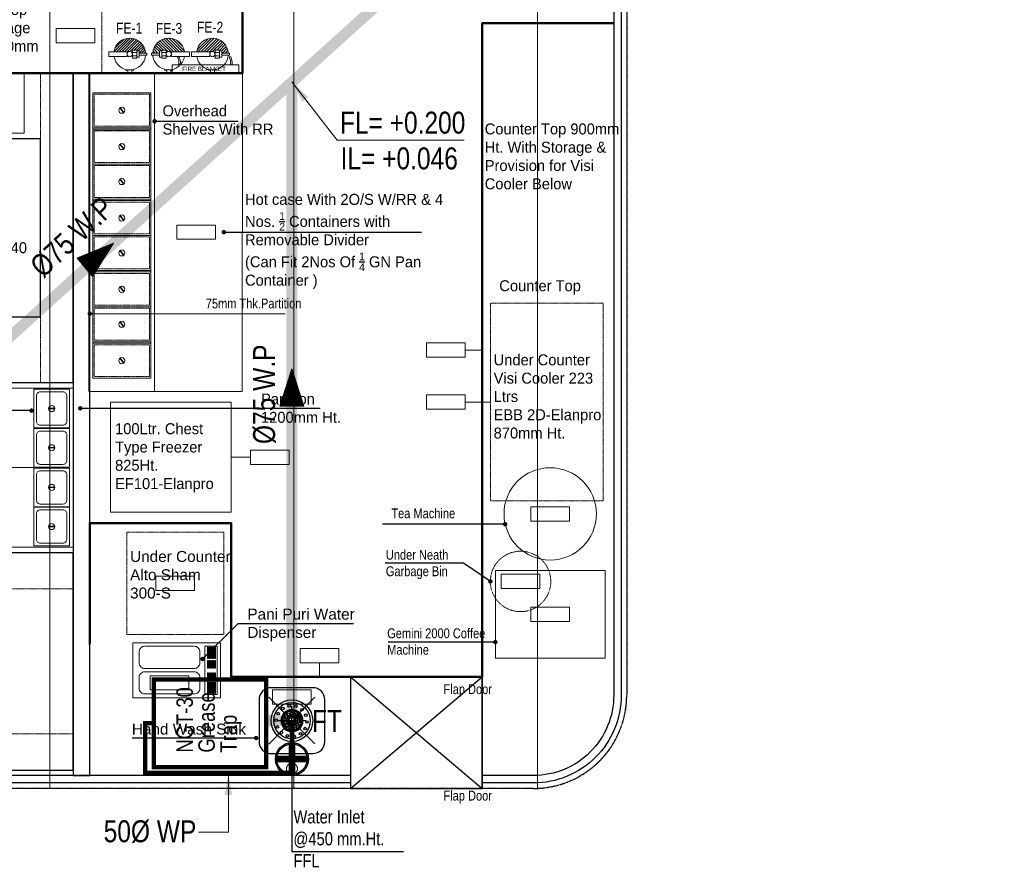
# Model space of a CAD drawing. Header units: millimetres. Extents: x -6389 to 181357, y -73328 to 5324.
# Tile 6 of 19: x 1964 to 6451, y -684 to 3178. Entities that reach past the tile are written whole.
import ezdxf

# ---------------------------------------------------------------- set-up
doc = ezdxf.new("R2010")
doc.units = ezdxf.units.MM
for name, pattern in [('( Hidden )', [0.375, 0.25, -0.125]), ('CENTER', [50.8, 31.75, -6.35, 6.35, -6.35]), ('CONTINOUS', [0]), ('DASHED', [0.75, 0.5, -0.25]), ('DASHED2', [0.375, 0.25, -0.125]), ('HIDDEN', [0.375, 0.25, -0.125])]:
    doc.linetypes.add(name, pattern=pattern)
doc.layers.get('0').update_dxf_attribs({"color": 8, "lineweight": 0})
for name, color, linetype, lineweight in [('00-ABM-GREES TRAP', 6, 'Continuous', 0), ('00-ABM-PHE-DRAINAGE TEXT', 7, 'Continuous', 18), ('00-ABM-WASTE PIPE', 3, 'Continuous', 0), ('1-fire extinguisher', 8, 'Continuous', 0), ('ARCH', 8, 'Continuous', 0), ('Civil-Wall-Text', 8, 'Continuous', 0), ('Equip Below Side', 8, 'Continuous', 15), ('Equip No.', 8, 'Continuous', 15), ('Equip Top Counter', 8, 'Continuous', 50), ('Equipment Cold', 8, 'Continuous', 0), ('Equipment Hot', 8, 'Continuous', 0), ('Fire Extinguisher', 1, 'Continuous', 0), ('Flow Direction', 1, 'Continuous', 0), ('SUNK', 91, 'Continuous', 13)]:
    doc.layers.add(name, color=color, linetype=linetype, lineweight=lineweight)
for name, color, linetype in [('AR-FURNITURE', 8, 'Continuous'), ('Drainage', 5, 'Continuous'), ('Equipment', 8, 'Continuous'), ('Equipment Name', 8, 'Continuous'), ('Furniture', 8, 'Continuous'), ('Plumbing & Drainage', 8, 'Continuous')]:
    doc.layers.add(name, color=color, linetype=linetype)
doc.styles.add('2.5 Arial_regular_annotative', font='arial.ttf', dxfattribs={"width": 0.8, "height": 2.5})
doc.styles.add('ARIAL', font='arial.ttf', dxfattribs={"width": 0.8})
doc.styles.add('arial 0.80', font='arial.ttf', dxfattribs={"width": 0.8})
doc.styles.add('Raar', font='arial.ttf', dxfattribs={"width": 0.8})
doc.styles.get("Standard").update_dxf_attribs({"font": 'arial.ttf'})
doc.dimstyles.new('Dim100', dxfattribs={"dimtxt": 150, "dimasz": 75, "dimexe": 50, "dimexo": 20, "dimgap": 50, "dimtad": 1, "dimdec": 0, "dimdsep": 46, "dimtxsty": 'Standard', "dimcen": 1, "dimdle": 1, "dimclrd": 8, "dimclre": 8, "dimclrt": 7, "dimaunit": 1, "dimadec": 0, "dimazin": 0, "dimtfac": 0.333333, "dimtdec": 0, "dimtmove": 2, "dimatfit": 3, "dimfxl": 1, "dimtolj": 1, "dimtzin": 0, "dimlwd": -1, "dimlwe": -1, "dimarcsym": 0})
doc.dimstyles.new('TFS-Dim', dxfattribs={"dimtxt": 50, "dimasz": 20, "dimexe": 25, "dimexo": 25, "dimgap": 5, "dimtad": 0, "dimdec": 0, "dimzin": 0, "dimdsep": 46, "dimtxsty": 'Standard', "dimcen": 0.09, "dimclrd": 8, "dimclre": 8, "dimadec": 0, "dimazin": 0, "dimtfac": 1, "dimtdec": 0, "dimtofl": 0, "dimtmove": 0, "dimatfit": 3, "dimldrblk": 'DOT', "dimfxl": 1, "dimtolj": 1, "dimtzin": 0, "dimlwd": -1, "dimlwe": -1, "dimarcsym": 0})

# ---------------------------------------------------------------- blocks, each defined once
blk = doc.blocks.new('arrow direction')
at = {"linetype": 'Continuous'}
h = blk.add_hatch(dxfattribs=at)
h.set_pattern_fill('ANSI31', color=256, scale=1.5)
h.set_pattern_definition([(45, (14896.56726, 162392.98008), (-0.13258252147, 0.13258252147), [])])
h.paths.add_polyline_path([(-46.3, -29.7), (46.3, 0), (24.2, 7.1), (-46.3, 29.7)])
blk.add_lwpolyline([(-46.3, -29.7), (46.3, 0), (46.3, 0), (-46.3, 29.7)], close=True, dxfattribs=at)
blk = doc.blocks.new('A$Cffde96ff')
at = {"layer": 'Equipment'}
for p, q in [((80.2, 255.3), (80.2, 277.4)), ((84.8, 255.3), (84.8, 277.4)), ((905.2, 255.3), (905.2, 277.4)), ((909.8, 255.3), (909.8, 277.4)), ((80.2, 94.3), (80.2, 116.4)), ((84.8, 94.3), (84.8, 116.4)), ((905.2, 94.3), (905.2, 116.4)), ((909.8, 94.3), (909.8, 116.4))]:
    blk.add_line(p, q, dxfattribs=at)
for points in [[(0, 0), (990, 0), (990, 700), (0, 700)], [(165, 380), (825, 380), (825, 0), (165, 0)], [(148.5, 186), (148.5, 347), (16.5, 347), (16.5, 186)], [(973.5, 186), (973.5, 347), (841.5, 347), (841.5, 186)], [(148.5, 25), (148.5, 186), (16.5, 186), (16.5, 25)], [(973.5, 25), (973.5, 186), (841.5, 186), (841.5, 25)]]:
    blk.add_lwpolyline(points, close=True, dxfattribs=at)
for points in [[(131.1, 224.6), (131.1, 308.4, 0.414214), (109.9, 329.6), (55.1, 329.6, 0.414214), (33.9, 308.4), (33.9, 224.6, 0.414214), (55.1, 203.4), (109.9, 203.4, 0.414214)], [(956.1, 224.6), (956.1, 308.4, 0.414214), (934.9, 329.6), (880.1, 329.6, 0.414214), (858.9, 308.4), (858.9, 224.6, 0.414214), (880.1, 203.4), (934.9, 203.4, 0.414214)], [(131.1, 63.6), (131.1, 147.4, 0.414214), (109.9, 168.6), (55.1, 168.6, 0.414214), (33.9, 147.4), (33.9, 63.6, 0.414214), (55.1, 42.4), (109.9, 42.4, 0.414214)], [(956.1, 63.6), (956.1, 147.4, 0.414214), (934.9, 168.6), (880.1, 168.6, 0.414214), (858.9, 147.4), (858.9, 63.6, 0.414214), (880.1, 42.4), (934.9, 42.4, 0.414214)]]:
    blk.add_lwpolyline(points, format="xyb", close=True, dxfattribs=at)
for centre in [(82.5, 266.5), (907.5, 266.5), (82.5, 105.5), (907.5, 105.5)]:
    blk.add_circle(centre, 11.2, dxfattribs=at)
at = {"layer": 'Equipment Hot', "color": 251, "linetype": 'DASHED', "ltscale": 0.1}
blk.add_lwpolyline([(825, 380), (825, 700), (165, 700), (165, 380)], close=True, dxfattribs=at)
blk = doc.blocks.new('A$Cda68514a')
at = {"layer": 'Equipment'}
for points in [[(0, 0), (1410, 0), (1410, 750), (0, 750)], [(300, 0), (1110, 0), (1110, 600), (300, 600)]]:
    blk.add_lwpolyline(points, close=True, dxfattribs=at)
at = {"layer": 'Equipment Hot', "color": 251, "linetype": 'DASHED', "ltscale": 0.1}
blk.add_lwpolyline([(0, 150), (1410, 150), (1410, 600), (0, 600)], close=True, dxfattribs=at)
blk = doc.blocks.new('A$Cab3161b7')
at = {"layer": 'Equipment Cold'}
for p, q in [((86.9, 94.8), (86.9, 67.2)), ((89.1, 94.8), (89.1, 67.2))]:
    blk.add_line(p, q, dxfattribs=at)
blk.add_lwpolyline([(0, 0), (176, 0), (176, 162), (0, 162)], close=True, dxfattribs=at)
blk.add_lwpolyline([(29.5, 12.1), (146.5, 12.1, 0.414214), (163.9, 29.5), (163.9, 132.5, 0.414214), (146.5, 149.9), (29.5, 149.9, 0.414214), (12.1, 132.5), (12.1, 29.5, 0.414214)], format="xyb", close=True, dxfattribs=at)
blk.add_circle((88, 81), 13.9, dxfattribs=at)
blk = doc.blocks.new('_Dot')
at = {"color": 0, "linetype": 'ByBlock', "lineweight": -2}
blk.add_line((-0.5, 0), (-1, 0), dxfattribs=at)
at = {"color": 0, "linetype": 'ByBlock', "const_width": 0.5}
blk.add_lwpolyline([(-0.25, 0, 1), (0.25, 0, 1)], format="xyb", close=True, dxfattribs=at)
blk = doc.blocks.new('A$C553829C7')
at = {"layer": 'Equipment Cold'}
for points in [[(-250, 0), (0, 0), (0, 400), (-250, 400)], [(-235, 328.9), (-15, 328.9), (-15, 385), (-235, 385)], [(-230.2, 377.2), (-178.6, 377.2), (-178.6, 375.4), (-230.2, 375.4)], [(-230.2, 370.4), (-178.6, 370.4), (-178.6, 368.5), (-230.2, 368.5)], [(-230.2, 363.6), (-178.6, 363.6), (-178.6, 361.7), (-230.2, 361.7)], [(-170, 377.2), (-135.5, 377.2), (-135.5, 375.4), (-170, 375.4)], [(-170, 370.4), (-135.5, 370.4), (-135.5, 368.5), (-170, 368.5)], [(-170, 363.6), (-135.5, 363.6), (-135.5, 361.7), (-170, 361.7)], [(-80, 377.2), (-114.5, 377.2), (-114.5, 375.4), (-80, 375.4)], [(-80, 370.4), (-114.5, 370.4), (-114.5, 368.5), (-80, 368.5)], [(-80, 363.6), (-114.5, 363.6), (-114.5, 361.7), (-80, 361.7)], [(-19.8, 377.2), (-71.4, 377.2), (-71.4, 375.4), (-19.8, 375.4)], [(-19.8, 370.4), (-71.4, 370.4), (-71.4, 368.5), (-19.8, 368.5)], [(-19.8, 363.6), (-71.4, 363.6), (-71.4, 361.7), (-19.8, 361.7)], [(-230.2, 356.8), (-178.6, 356.8), (-178.6, 354.9), (-230.2, 354.9)], [(-230.2, 349.9), (-178.6, 349.9), (-178.6, 348.1), (-230.2, 348.1)], [(-230.2, 343.1), (-178.6, 343.1), (-178.6, 341.2), (-230.2, 341.2)], [(-170, 356.8), (-135.5, 356.8), (-135.5, 354.9), (-170, 354.9)], [(-170, 349.9), (-135.5, 349.9), (-135.5, 348.1), (-170, 348.1)], [(-170, 343.1), (-135.5, 343.1), (-135.5, 341.2), (-170, 341.2)], [(-80, 356.8), (-114.5, 356.8), (-114.5, 354.9), (-80, 354.9)], [(-80, 349.9), (-114.5, 349.9), (-114.5, 348.1), (-80, 348.1)], [(-80, 343.1), (-114.5, 343.1), (-114.5, 341.2), (-80, 341.2)], [(-19.8, 356.8), (-71.4, 356.8), (-71.4, 354.9), (-19.8, 354.9)], [(-19.8, 349.9), (-71.4, 349.9), (-71.4, 348.1), (-19.8, 348.1)], [(-19.8, 343.1), (-71.4, 343.1), (-71.4, 341.2), (-19.8, 341.2)]]:
    blk.add_lwpolyline(points, close=True, dxfattribs=at)
for points in [[(-209.7, 29.5), (-159.1, 29.5, 0.414214), (-133.8, 54.8), (-133.8, 280.3, 0.414214), (-159.1, 305.7), (-209.7, 305.7, 0.414214), (-235, 280.3), (-235, 54.8, 0.414214)], [(-93.5, 29.5), (-42.9, 29.5, 0.414214), (-17.6, 54.8), (-17.6, 280.3, 0.414214), (-42.9, 305.7), (-93.5, 305.7, 0.414214), (-118.8, 280.3), (-118.8, 54.8, 0.414214)]]:
    blk.add_lwpolyline(points, format="xyb", close=True, dxfattribs=at)
blk = doc.blocks.new('A$C1996dc12')
at = {"layer": 'Equipment Hot'}
for p, q in [((123.7, 256.1), (139.6, 233.4)), ((125.4, 257.4), (141.3, 234.7)), ((265, 165.8), (0, 165.8)), ((265, 159.2), (0, 159.2)), ((123.7, 90.3), (139.6, 67.6)), ((125.4, 91.6), (141.3, 68.9))]:
    blk.add_line(p, q, dxfattribs=at)
blk.add_lwpolyline([(0, 0), (265, 0), (265, 325), (0, 325)], close=True, dxfattribs=at)
at = {"layer": 'Equipment Hot', "linetype": 'HIDDEN', "ltscale": 0.2}
for points in [[(7, 318), (258, 318), (258, 172.8), (7, 172.8)], [(7, 7), (258, 7), (258, 152.2), (7, 152.2)]]:
    blk.add_lwpolyline(points, close=True, dxfattribs=at)
at = {"layer": 'Equipment Hot'}
for centre in [(132.5, 245.4), (132.5, 79.6)]:
    blk.add_circle(centre, 13.9, dxfattribs=at)
blk = doc.blocks.new('hwi')
at = {"layer": 'Plumbing & Drainage'}
h = blk.add_hatch(color=256, dxfattribs=at)
edge = h.paths.add_edge_path(flags=17)
edge.add_arc((0, -4.69), 4.31, 0, 360)
edge = h.paths.add_edge_path()
edge.add_arc((0, -4.69), 4.69, 0, 360)
h = blk.add_hatch(color=256, dxfattribs=at)
h.paths.add_polyline_path([(-4.69, -4.69), (-4.31, -4.69, -0.414214), (0, -0.38), (0, 0, 0.414214)])
h.paths.add_polyline_path([(4.31, -4.69), (4.69, -4.69, 0.414214), (0, 0), (0, -0.38, -0.414214)])
h.paths.add_polyline_path([(0, -9), (0, -9.38, 0.414214), (4.69, -4.69), (4.31, -4.69, -0.414214)])
at = {"layer": 'Plumbing & Drainage', "const_width": 1.88}
for points in [[(0, -9.38), (0, 0)], [(-4.69, -4.69), (4.69, -4.69)]]:
    blk.add_lwpolyline(points, dxfattribs=at)
at = {"layer": 'Plumbing & Drainage'}
for radius in [4.69, 4.31]:
    blk.add_circle((0, -4.69), radius, dxfattribs=at)
blk = doc.blocks.new('100DNT')
at = {"layer": 'Plumbing & Drainage'}
for centre, radius in [((0, 0), 101.6), ((0, 0), 88.9), ((-44.9, 59.2), 6.35), ((-13.9, 72), 6.35), ((19.5, 70), 6.35), ((48.8, 53.7), 6.35), ((-76.6, 2.2), 6.35), ((-67.2, 34.3), 6.35), ((-34.2, 5), 6.35), ((-28.7, 19.3), 6.35), ((-17.4, 29.9), 6.35), ((-2.8, 34.5), 6.35), ((12.5, 32.2), 6.35), ((25.2, 23.6), 6.35), ((33, 10.4), 6.35), ((34.2, -5), 6.35), ((68.1, 26.4), 6.35), ((-71.1, -30.8), 6.35), ((-33, -10.4), 6.35), ((-25.2, -23.6), 6.35), ((-12.5, -32.2), 6.35), ((5.3, -37.2), 6.35), ((17.4, -29.9), 6.35), ((28.7, -19.3), 6.35), ((64.2, -38.8), 6.35), ((73.6, -6.6), 6.35), ((-51.8, -58.2), 6.35), ((-22.5, -74.4), 6.35), ((10.9, -76.4), 6.35), ((41.9, -63.7), 6.35)]:
    blk.add_circle(centre, radius, dxfattribs=at)
blk = doc.blocks.new('A$C53306A0C')
at = {"layer": 'Drainage', "color": 1, "linetype": 'CENTER'}
for p, q in [((0, 65.4), (0, -65.4)), ((-65.4, 0), (65.4, 0))]:
    blk.add_line(p, q, dxfattribs=at)
at = {"layer": 'Drainage', "color": 1}
for centre, radius in [((0, 0), 50), ((0, 0), 49), ((0, 0), 43.6), ((-37.5, -1.1), 3.11), ((-34.8, 15.1), 3.11), ((-25.4, 28.5), 3.11), ((-16.3, 0), 3.11), ((-14.7, 7.1), 3.11), ((0, 0), 16.3), ((-11, 36.5), 3.11), ((-10.2, 12.8), 3.11), ((-3.6, 15.9), 3.11), ((3.6, 15.9), 3.11), ((5.3, 37.4), 3.11), ((10.2, 12.8), 3.11), ((14.7, 7.1), 3.11), ((16.3, 0), 3.11), ((20.5, 31.2), 3.11), ((31.5, 19), 3.11), ((36.1, 3.2), 3.11), ((-32.9, -16.8), 3.11), ((-22, -29), 3.11), ((-14.7, -7.1), 3.11), ((-10.2, -12.8), 3.11), ((-6.8, -35.3), 3.11), ((-3.6, -15.9), 3.11), ((3.6, -15.9), 3.11), ((9.6, -34.3), 3.11), ((10.2, -12.8), 3.11), ((14.7, -7.1), 3.11), ((23.9, -26.3), 3.11), ((33.3, -12.9), 3.11)]:
    blk.add_circle(centre, radius, dxfattribs=at)
blk = doc.blocks.new('A$C4A5E5D4D')
at = {"layer": 'Fire Extinguisher', "color": 3, "linetype": 'Continuous', "lineweight": 0, "ltscale": 250}
for p, q in [((-13.1, 118.7), (13.1, 118.7)), ((-13.1, 15.3), (-13.1, 118.7)), ((13.1, 118.7), (13.1, 15.3)), ((-91.1, 11.5), (-111.9, 11.5)), ((-111.9, 11.5), (-111.9, -11.5)), ((-91.1, 11.5), (-111.9, 11.5)), ((-111.9, 11.5), (-111.9, -11.5)), ((-91.1, 23.1), (-91.1, 11.5)), ((13.1, 15.3), (-13.1, 15.3)), ((-111.9, -11.5), (-91.1, -11.5)), ((-91.1, -11.5), (-111.9, -11.5)), ((-91.1, -11.5), (-91.1, -23.1)), ((-22.6, -15.3), (22.6, -15.3)), ((-22.6, -40), (-22.6, -15.3)), ((22.6, -40), (-22.6, -40)), ((-18.2, -40), (18.2, -40)), ((-18.2, -53.1), (-18.2, -40)), ((18.2, -53.1), (-18.2, -53.1)), ((-9.5, -40), (-9.5, -15.3)), ((-5.8, -53.1), (5.8, -53.1)), ((-5.8, -98.3), (-5.8, -53.1)), ((5.8, -53.1), (5.8, -98.3)), ((9.5, -40), (9.5, -15.3)), ((18.2, -40), (18.2, -53.1)), ((22.6, -15.3), (22.6, -40)), ((5.8, -98.3), (-5.8, -98.3))]:
    blk.add_line(p, q, dxfattribs=at)
at = {"layer": 'Fire Extinguisher', "color": 3, "linetype": 'Continuous'}
for p, q in [((90.4, 4.9, 0), (13.1, 82.2, 0)), ((89.9, -10.9, 0), (13.1, 65.9, 0)), ((87.1, 24.5, 0), (24.5, 87.1, 0)), ((87.1, -24.4, 0), (13.1, 49.6, 0)), ((82.8, -36.4, 0), (13.1, 33.3, 0)), ((77.3, -47.2, 0), (13.1, 17, 0)), ((12.8, -15.3, 0), (9.5, -12, 0)), ((70.5, -56.7, 0), (15.2, -1.4, 0)), ((44, -79.1, 0), (18, -53.1, 0)), ((53.9, -72.7, 0), (21.2, -40, 0)), ((62.7, -65.2, 0), (22.6, -25.1, 0)), ((32.9, -84.3, 0), (5.8, -57.2, 0)), ((20.5, -88.2, 0), (5.8, -73.5, 0)), ((6.3, -90.3, 0), (5.8, -89.9, 0))]:
    blk.add_line(p, q, dxfattribs=at)
at = {"layer": 'Fire Extinguisher', "color": 3, "linetype": 'Continuous', "lineweight": 0, "ltscale": 250}
blk.add_circle((0, 0), 15.3, dxfattribs=at)
for start, end in [(98.3362, 266.3055), (273.6945, 81.6638)]:
    blk.add_arc((0, 0), 90.5, start, end, dxfattribs=at)
blk = doc.blocks.new('A$C670B0A22')
at = {"layer": 'Fire Extinguisher', "color": 6, "linetype": 'Continuous', "lineweight": 0, "ltscale": 250}
for p, q in [((-13.1, 118.7), (13.1, 118.7)), ((-13.1, 15.3), (-13.1, 118.7)), ((13.1, 118.7), (13.1, 15.3)), ((-91.1, 11.5), (-111.9, 11.5)), ((-111.9, 11.5), (-111.9, -11.5)), ((-91.1, 11.5), (-111.9, 11.5)), ((-111.9, 11.5), (-111.9, -11.5)), ((-91.1, 23.1), (-91.1, 11.5)), ((13.1, 15.3), (-13.1, 15.3)), ((-111.9, -11.5), (-91.1, -11.5)), ((-91.1, -11.5), (-111.9, -11.5)), ((-91.1, -11.5), (-91.1, -23.1)), ((-22.6, -15.3), (22.6, -15.3)), ((-22.6, -40), (-22.6, -15.3)), ((22.6, -40), (-22.6, -40)), ((-18.2, -40), (18.2, -40)), ((-18.2, -53.1), (-18.2, -40)), ((18.2, -53.1), (-18.2, -53.1)), ((-9.5, -40), (-9.5, -15.3)), ((-5.8, -53.1), (5.8, -53.1)), ((-5.8, -98.3), (-5.8, -53.1)), ((5.8, -53.1), (5.8, -98.3)), ((9.5, -40), (9.5, -15.3)), ((18.2, -40), (18.2, -53.1)), ((22.6, -15.3), (22.6, -40)), ((5.8, -98.3), (-5.8, -98.3))]:
    blk.add_line(p, q, dxfattribs=at)
at = {"layer": 'Fire Extinguisher', "color": 6, "linetype": 'Continuous'}
for p, q in [((90.5, 0.7, 0), (13.1, 78.1, 0)), ((89.4, -14.4, 0), (13.1, 61.8, 0)), ((88.5, 19.1, 0), (19.1, 88.5, 0)), ((78.1, 45.7, 0), (45.7, 78.1, 0)), ((75.7, -49.7, 0), (10.8, 15.3, 0)), ((86.2, -27.6, 0), (13.1, 45.5, 0)), ((81.6, -39.2, 0), (13.1, 29.2, 0)), ((8.7, -15.3, 0), (7, -13.6, 0)), ((41.3, -80.5, 0), (14, -53.1, 0)), ((68.7, -59, 0), (14.5, -4.8, 0)), ((51.5, -74.4, 0), (18.2, -41.1, 0)), ((60.6, -67.2, 0), (22.6, -29.2, 0)), ((29.9, -85.4, 0), (5.8, -61.3, 0)), ((17.1, -88.9, 0), (5.8, -77.6, 0))]:
    blk.add_line(p, q, dxfattribs=at)
at = {"layer": 'Fire Extinguisher', "color": 6, "linetype": 'Continuous', "lineweight": 0, "ltscale": 250}
blk.add_circle((0, 0), 15.3, dxfattribs=at)
for start, end in [(98.3362, 266.3055), (273.6945, 81.6638)]:
    blk.add_arc((0, 0), 90.5, start, end, dxfattribs=at)
blk = doc.blocks.new('A$C2E8A5E6F')
at = {"layer": 'Fire Extinguisher', "color": 1, "linetype": 'Continuous', "lineweight": 0, "ltscale": 250}
for p, q in [((-13.1, 118.7), (13.1, 118.7)), ((-13.1, 15.3), (-13.1, 118.7)), ((13.1, 118.7), (13.1, 15.3)), ((-91.1, 11.5), (-111.9, 11.5)), ((-111.9, 11.5), (-111.9, -11.5)), ((-91.1, 11.5), (-111.9, 11.5)), ((-111.9, 11.5), (-111.9, -11.5)), ((-91.1, 23.1), (-91.1, 11.5)), ((13.1, 15.3), (-13.1, 15.3)), ((-111.9, -11.5), (-91.1, -11.5)), ((-91.1, -11.5), (-111.9, -11.5)), ((-91.1, -11.5), (-91.1, -23.1)), ((-22.6, -15.3), (22.6, -15.3)), ((-22.6, -40), (-22.6, -15.3)), ((22.6, -40), (-22.6, -40)), ((-18.2, -40), (18.2, -40)), ((-18.2, -53.1), (-18.2, -40)), ((18.2, -53.1), (-18.2, -53.1)), ((-9.5, -40), (-9.5, -15.3)), ((-5.8, -53.1), (5.8, -53.1)), ((-5.8, -98.3), (-5.8, -53.1)), ((5.8, -53.1), (5.8, -98.3)), ((9.5, -40), (9.5, -15.3)), ((18.2, -40), (18.2, -53.1)), ((22.6, -15.3), (22.6, -40)), ((5.8, -98.3), (-5.8, -98.3))]:
    blk.add_line(p, q, dxfattribs=at)
at = {"layer": 'Fire Extinguisher', "linetype": 'Continuous'}
for p, q in [((13.1, 74.8), (90.5, -2.6)), ((13.1, 59.8), (89.1, -16.2)), ((13.4, 89.5), (89.5, 13.4)), ((34.1, 83.8), (83.8, 34.1)), ((12.5, 15.3), (76.4, -48.6)), ((13.1, 44.7), (86, -28.2)), ((13.1, 29.7), (81.7, -38.9)), ((5.8, -53.1), (35.8, -83.1)), ((9.6, -11.9), (13, -15.3)), ((15.1, -2.3), (70.1, -57.3)), ((18.2, -50.5), (45.8, -78.1)), ((22.6, -24.8), (62.9, -65.1)), ((22.6, -39.9), (54.8, -72)), ((5.8, -68.2), (24.7, -87.1)), ((5.8, -83.2), (12.3, -89.7))]:
    blk.add_line(p, q, dxfattribs=at)
at = {"layer": 'Fire Extinguisher', "color": 1, "linetype": 'Continuous', "lineweight": 0, "ltscale": 250}
blk.add_circle((0, 0), 15.3, dxfattribs=at)
for start, end in [(98.3362, 266.3055), (273.6945, 81.6638)]:
    blk.add_arc((0, 0), 90.5, start, end, dxfattribs=at)
blk = doc.blocks.new('A$C77533C9D')
at = {"layer": 'AR-FURNITURE', "linetype": '( Hidden )', "ltscale": 0.001}
blk.add_lwpolyline([(1964.1, 4875.1), (4305.1, 4875.1, -0.414214), (4730.1, 4450.1), (4730.1, 100.1, -0.414214), (4305.1, -324.9), (-44.9, -324.9, -0.414214), (-469.9, 100.1), (-469.9, 4450.1, -0.414214), (-44.9, 4875.1), (424.1, 4875.1)], format="xyb", dxfattribs=at)
at = {"layer": 'Equip Below Side', "linetype": 'HIDDEN', "ltscale": 0.2}
blk.add_circle((4246.4, 618.3), 137.7, dxfattribs=at)
at = {"layer": 'Equip No.'}
for p, q in [((3993.3, 1672.6), (4071.1, 1672.6)), ((3993.3, 1435.8), (4109.5, 1435.8)), ((2927.8, 1184.3), (3015.8, 1184.3)), ((2028.6, 1137.1), (1856.4, 1137.1)), ((3330.6, 247.7), (3330.6, 184.1))]:
    blk.add_line(p, q, dxfattribs=at)
for points in [[(2130.9, 3072), (2306.8, 3072), (2306.8, 3136.9), (2130.9, 3136.9)], [(2680.6, 2177.1), (2856.5, 2177.1), (2856.5, 2242), (2680.6, 2242)], [(3817.3, 1640.1), (3993.3, 1640.1), (3993.3, 1705.1), (3817.3, 1705.1)], [(3817.3, 1403.3), (3993.3, 1403.3), (3993.3, 1468.3), (3817.3, 1468.3)], [(3015.8, 1151.8), (3191.7, 1151.8), (3191.7, 1216.8), (3015.8, 1216.8)], [(4293.5, 893.5), (4469.4, 893.5), (4469.4, 958.4), (4293.5, 958.4)], [(2585.1, 576.7), (2761, 576.7), (2761, 641.6), (2585.1, 641.6)], [(4158.5, 585.8), (4334.4, 585.8), (4334.4, 650.8), (4158.5, 650.8)], [(4293.5, 436.4), (4469.4, 436.4), (4469.4, 501.3), (4293.5, 501.3)], [(3242.7, 247.7), (3418.6, 247.7), (3418.6, 312.6), (3242.7, 312.6)], [(2558.7, 123.8), (2734.6, 123.8), (2734.6, 188.8), (2558.7, 188.8)], [(3116.7, 59.8), (3292.6, 59.8), (3292.6, 124.7), (3116.7, 124.7)]]:
    blk.add_lwpolyline(points, close=True, dxfattribs=at)
at = {"layer": 'Equip Top Counter', "linetype": 'HIDDEN', "lineweight": -2, "ltscale": 0.2}
blk.add_line((2339, 2934.4), (2339, 3274.6), dxfattribs=at)
at = {"layer": 'Equip Top Counter'}
blk.add_lwpolyline([(1458.3, 2934.4), (2979.4, 2934.4), (2979.4, 3274.6), (1458.3, 3274.6)], close=True, dxfattribs=at)
blk.add_lwpolyline([(4671.1, 3161.1), (4071.1, 3161.1), (4071.1, 184.1), (2927.8, 184.1), (2927.9, 884.3), (2283.4, 884.3), (2283.4, 334.1), (2279.4, 334.1)], dxfattribs=at)
at = {"layer": 'Equipment'}
for p, q in [((3168.4, 20.9), (3099.8, 90.4)), ((3241.1, 20.9), (3309.7, 90.4)), ((3168.4, -52.7), (3099.9, -122.3)), ((3241.1, -52.7), (3309.7, -122.2))]:
    blk.add_line(p, q, dxfattribs=at)
at = {"layer": 'Equipment', "linetype": 'DASHED2', "lineweight": 15, "ltscale": 0.7}
blk.add_lwpolyline([(2278.9, 2934.4), (2578.9, 2934.4), (2578.9, 1484.3), (2278.9, 1484.3)], close=True, dxfattribs=at)
at = {"layer": 'Equipment', "lineweight": 0, "ltscale": 50}
blk.add_lwpolyline([(1508.3, 774.8), (2208.3, 774.8), (2208.3, 1499.4), (1508.3, 1499.4)], close=True, dxfattribs=at)
at = {"layer": 'Equipment'}
blk.add_lwpolyline([(3354.8, -110.8), (3354.7, 79.3, 0.414214), (3299.7, 134.2), (3109.6, 134.1, 0.414214), (3054.7, 79), (3054.8, -111, 0.414214), (3109.8, -165.9), (3299.9, -165.8, 0.414214)], format="xyb", close=True, dxfattribs=at)
blk.add_circle((3204.7, -15.9), 23.5, dxfattribs=at)
at = {"layer": 'Equipment Cold'}
for p, q in [((2420.5, 2775.9), (2436.4, 2753.2)), ((2422.3, 2777.1), (2438.2, 2754.4)), ((2561.9, 2685.5), (2296.9, 2685.5)), ((2561.9, 2679), (2296.9, 2679)), ((2420.5, 2610.1), (2436.4, 2587.4)), ((2422.3, 2611.3), (2438.2, 2588.6))]:
    blk.add_line(p, q, dxfattribs=at)
for points in [[(2296.9, 2519.7), (2561.9, 2519.7), (2561.9, 2844.7), (2296.9, 2844.7)], [(2377.8, 1434.3), (2377.8, 934.3), (2927.8, 934.3), (2927.8, 1434.3)]]:
    blk.add_lwpolyline(points, close=True, dxfattribs=at)
at = {"layer": 'Equipment Cold', "linetype": 'HIDDEN', "ltscale": 0.2}
for points in [[(2303.9, 2837.7), (2554.9, 2837.7), (2554.9, 2692.5), (2303.9, 2692.5)], [(2303.9, 2526.7), (2554.9, 2526.7), (2554.9, 2672), (2303.9, 2672)]]:
    blk.add_lwpolyline(points, close=True, dxfattribs=at)
at = {"layer": 'Equipment Cold', "linetype": 'DASHED', "lineweight": 15, "ltscale": 0.2}
for points in [[(4109.5, 985.8), (4623.5, 985.8), (4623.5, 1885.8), (4109.5, 1885.8)], [(2451.6, 842.2), (2451.6, 376.2), (2894.6, 376.2), (2894.6, 842.2)]]:
    blk.add_lwpolyline(points, close=True, dxfattribs=at)
at = {"layer": 'Equipment Cold'}
for centre in [(2429.4, 2765.1), (2429.4, 2599.3)]:
    blk.add_circle(centre, 13.9, dxfattribs=at)
at = {"layer": 'Equipment Hot'}
for points in [[(2278.9, 1484.3), (2978.4, 1484.3), (2978.9, 2934.8), (2279.4, 2934.8)], [(4631.5, 268.8), (4631.5, 668.8), (4131.5, 668.8), (4131.5, 268.8)]]:
    blk.add_lwpolyline(points, close=True, dxfattribs=at)
blk.add_circle((4381.5, 926), 210.3, dxfattribs=at)
at = {"layer": 'Furniture'}
for p, q in [((3471.1, 184.1), (3471.1, -324.9)), ((3471.1, 184.1), (4071.1, -324.9)), ((3471.1, -324.9), (4071.1, 184.1)), ((4071.1, 184.1), (4071.1, -324.9))]:
    blk.add_line(p, q, dxfattribs=at)
for points in [[(3471.1, -299.9), (-44.9, -299.9, -0.414214), (-444.9, 100.1), (-444.9, 4450.1, -0.414214), (-44.9, 4850.1), (424.1, 4850.1)], [(1964.1, 4850.1), (4305.1, 4850.1, -0.414214), (4705.1, 4450.1), (4705.1, 100.1, -0.414214), (4305.1, -299.9), (4071.1, -299.9)], [(3471.1, -265.9), (-44.9, -265.9, -0.414214), (-410.9, 100.1), (-410.9, 4450.1, -0.414214), (-44.9, 4816.1), (424.1, 4816.1)], [(1964.1, 4816.1), (4305.1, 4816.1, -0.414214), (4671.1, 4450.1), (4671.1, 100.1, -0.414214), (4305.1, -265.9), (4071.1, -265.9)]]:
    blk.add_lwpolyline(points, format="xyb", dxfattribs=at)
for points in [[(2283.4, 2934.4), (2208.3, 2934.4), (2208.3, -265.9), (2283.4, -265.9)], [(3471.1, -324.9), (4071.1, -324.9), (4071.1, 184.1), (3471.1, 184.1)]]:
    blk.add_lwpolyline(points, close=True, dxfattribs=at)
at = {"layer": 'Equipment', "rotation": 270}
for name, p in [('A$Cda68514a', (1458.3, 2934.4)), ('A$Cffde96ff', (1508.3, 749.1))]:
    blk.add_blockref(name, p, dxfattribs=at)
at = {"layer": 'Equipment Cold'}
for p in [(2296.9, 2519.7), (2296.9, 2194.7), (2296.9, 1869.7)]:
    blk.add_blockref('A$C1996dc12', p, dxfattribs=at)
for name, p, rotation in [('A$Cab3161b7', (2190.6, 1318), 90), ('A$Cab3161b7', (2190.6, 1139.5), 90), ('A$Cab3161b7', (2190.6, 958.7), 90), ('A$Cab3161b7', (2190.6, 780.3), 90), ('A$C553829C7', (2479.1, 88.1), 270)]:
    blk.add_blockref(name, p, dxfattribs=dict(at, rotation=rotation))
at = {"layer": 'Equipment Hot'}
blk.add_blockref('A$C1996dc12', (2296.9, 1544.7), dxfattribs=at)
at = {"layer": 'Plumbing & Drainage'}
for name, p, xscale, yscale, zscale in [('100DNT', (3204.7, -15.9), 0.932804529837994, 0.932804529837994, 0.932804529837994), ('hwi', (3204.7, -115.7), 16.01676022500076, 16.01676022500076, 16.01676022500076)]:
    blk.add_blockref(name, p, dxfattribs=dict(at, xscale=xscale, yscale=yscale, zscale=zscale))
at = {"layer": 'Civil-Wall-Text', "insert": (3248, 1907.2, 1113.3), "char_height": 45, "width": 701.458, "attachment_point": 3, "rotation": 0, "style": 'ARIAL'}
blk.add_mtext('75mm Thk.Partition ', dxfattribs=at)
at = {"layer": 'Equipment Name', "char_height": 50, "attachment_point": 1}
for s, insert, width in [('\\A1;\\pt800;{\\fCentury Gothic|b0|i0|c0|p34;Counter Top With Storage Below 850mm Ht.}', (1626.3, 3248.9, -116045.6), 495.277), ('\\pt800;{\\fCentury Gothic|b0|i0|c0|p34;Overhead Shelves With RR}', (2615, 2787.4, -116045.6), 541.347), ('\\pt800;{\\fCentury Gothic|b0|i0|c0|p34;Counter Top 900mm Ht. With Storage & Provision for Visi Cooler Below}', (4083.1, 2704.9), 614.07), ('\\pt800;{\\fCentury Gothic|b0|i0|c0|p34;Hot case With 2O/S W/RR & \\A1;4 Nos. \\H0.7x;\\S1/2;\\H1.42857x; Containers with Removable Divider\\P(Can Fit 2Nos Of \\H0.7x;\\S1/4;\\H1.42857x; GN Pan Container )}', (2990.8, 2383.9), 951.77), ('\\pt800;{\\fCentury Gothic|b0|i0|c0|p34;EG-482\\PHot Plate\\P730 x 470 x 240}', (1521.7, 2330.6), 614.07), ('\\pi101.37535,t901.37535;{\\fCentury Gothic|b0|i0|c0|p34;Counter Top}', (4048.2, 1990.4), 614.07), ('\\A1;\\pt800;{\\fCentury Gothic|b0|i0|c0|p34;Under Counter \\PVisi Cooler 223 Ltrs\\PEBB 2D-Elanpro\\P870mm Ht.}', (4123.7, 1652.8), 504.078), ('\\pt800;{\\fCentury Gothic|b0|i0|c0|p34;Partition\\P1200mm Ht. }', (3063.8, 1474.3), 951.77), ('\\pt800;{\\fCentury Gothic|b0|i0|c0|p34;100Ltr. Chest Type Freezer\\P825Ht.\\PEF101-Elanpro}', (2398.7, 1339.1), 491.538), ('\\A1;Under Counter Alto Sham 300-S', (2467, 757.1, 0), 491.538), ('\\A1;Pani Puri Water Dispenser', (3001.6, 494.5, 0), 491.538), ('\\A1;Hand Wash Sink ', (2475, -29.4, 0), 491.538)]:
    blk.add_mtext(s, dxfattribs=dict(at, insert=insert, width=width))
at = {"layer": 'Equipment Name', "char_height": 45, "rotation": 0, "style": 'ARIAL'}
for s, insert, width, attachment_point in [('\\A1;\\pi79.86314;Tea Machine', (3577.8, 951), 447.186, 1), ('Under Neath Garbage Bin', (3632.5, 762.3, 74.3), 447.186, 1), ('Gemini 2000 Coffee Machine', (3638.7, 404.5, 1113.3), 447.186, 1), ('Flap Door', (4116, 150, 1113.3), 701.458, 3)]:
    blk.add_mtext(s, dxfattribs=dict(at, insert=insert, width=width, attachment_point=attachment_point))
at = {"layer": 'Furniture', "insert": (4116, -335, 1113.3), "char_height": 45, "width": 701.458, "attachment_point": 3, "rotation": 0, "style": 'ARIAL'}
blk.add_mtext('Flap Door', dxfattribs=at)
at = {"layer": 'Plumbing & Drainage', "ltscale": 10, "insert": (3211.5, -424, 0), "char_height": 60, "width": 2565.397, "attachment_point": 1, "rotation": 360, "style": 'ARIAL'}
blk.add_mtext('Water Inlet \\P@450 mm.Ht.\\PFFL', dxfattribs=at)
at = {"layer": 'Civil-Wall-Text'}
blk.add_leader([(2283.4, 1837.7), (3173.6, 1837.7)], dimstyle='TFS-Dim', override={"dimgap": 5, "dimtad": 0}, dxfattribs=at)
at = {"layer": 'Equipment Name'}
for points, override in [([(2578.9, 2714.9), (2959.4, 2714.9)], {"dimgap": 5, "dimtad": 0, "dimfxl": 50, "dimfxlon": 1, "dimtfill": 1}), ([(2894.1, 2209.5), (3795.1, 2209.5)], {"dimgap": 5, "dimtad": 0, "dimfxl": 50, "dimfxlon": 1, "dimtfill": 1}), ([(2018.1, 1396.4), (949.8, 1396.4)], {"dimgap": 5, "dimtad": 0, "dimfxl": 80000, "dimfxlon": 1, "dimtfill": 1}), ([(2240, 1407), (3333.2, 1407)], {"dimgap": 5, "dimtad": 0, "dimfxl": 50, "dimfxlon": 1, "dimtfill": 1}), ([(4176.4, 879.3), (3617.9, 879.3)], {"dimgap": 5, "dimtad": 0, "dimfxl": 50, "dimfxlon": 1, "dimtfill": 1}), ([(4108.7, 618.3), (3986.5, 701.8), (3629.2, 701.8)], {"dimgap": 5, "dimtad": 0, "dimfxl": 50, "dimfxlon": 1, "dimtfill": 1}), ([(2797.4, 265), (2959, 426.8), (3485.7, 426.8)], {"dimfxl": 50, "dimfxlon": 1, "dimtfill": 1, "dimtfillclr": 256, "dimarcsym": 1}), ([(4131.5, 341.9), (3642.5, 341.9)], {"dimgap": 5, "dimtad": 0, "dimfxl": 50, "dimfxlon": 1, "dimtfill": 1}), ([(3041.8, -95.2), (2476.7, -95.2)], {"dimgap": 5, "dimtad": 0, "dimfxl": 50, "dimfxlon": 1, "dimtfill": 1, "dimtfillclr": 256, "dimarcsym": 1})]:
    blk.add_leader(points, dimstyle='TFS-Dim', override=override, dxfattribs=at)
at = {"layer": 'Plumbing & Drainage'}
blk.add_leader([(3204.7, -190.8), (3204.7, -611.6), (3713.3, -611.6)], dimstyle='TFS-Dim', override={"dimgap": 5, "dimtad": 0}, dxfattribs=at)

msp = doc.modelspace()

# ---------------------------------------------------------------- hatches: boundary and pattern name
at = {"layer": 'SUNK', "linetype": 'ByBlock'}
h = msp.add_hatch(dxfattribs=at)
h.set_pattern_fill('ANSI31', color=256, scale=350, angle=45)
h.set_pattern_definition([(90, (15435.7, -1343.9), (-1111.25, 0), [])])
h.paths.add_polyline_path([(-469.9, 100.1, 0.414214), (-44.9, -324.9), (4071.1, -324.9), (4305.1, -324.9, 0.414214), (4730.1, 100.1), (4730.1, 4450.1, 0.414214), (4305.1, 4875.1), (1964.1, 4875.1), (1964.1, 5063.8), (424.1, 5063.8), (424.1, 4875.1), (-44.9, 4875.1, 0.414214), (-469.9, 4450.1)])

# ---------------------------------------------------------------- linework, layer by layer
at = {"layer": '00-ABM-GREES TRAP', "color": 6, "const_width": 20}
msp.add_lwpolyline([(2575.1, 172.1), (3087.1, 172.1), (3087.1, -227.9), (2575.1, -227.9)], close=True, dxfattribs=at)
at = {"layer": '00-ABM-PHE-DRAINAGE TEXT', "elevation": -0.1}
msp.add_lwpolyline([(381.7, 2933.8), (1983.7, 2933.8), (1983.7, 2661.3), (381.7, 2661.3)], close=True, dxfattribs=at)
at = {"layer": '00-ABM-WASTE PIPE', "linetype": 'CONTINOUS', "ltscale": 0.009, "const_width": 50}
for points in [[(38.2, 32.3), (4618.4, 4171.1)], [(3204.7, 34.1), (3204.7, 2893.7)]]:
    msp.add_lwpolyline(points, dxfattribs=at)
at = {"layer": '00-ABM-WASTE PIPE', "const_width": 50}
msp.add_lwpolyline([(3154.7, -15.9), (3087.1, -15.9)], dxfattribs=at)
at = {"layer": '00-ABM-WASTE PIPE', "color": 5, "const_width": 5}
for points in [[(3204.7, 9.1, 1), (3204.7, -40.9, 1), (3204.7, 9.1, 0.041214)], [(3204.7, -210.1, 1), (3204.7, -260.1, 1), (3204.7, -210.1, 0.041214)]]:
    msp.add_lwpolyline(points, format="xyb", dxfattribs=at)
at = {"layer": '00-ABM-WASTE PIPE', "color": 5, "const_width": 20}
for points in [[(2575.1, -27.9), (2535.8, -27.9), (2535.8, -254.3), (3204.7, -254.3)], [(3204.7, -15.9), (3204.7, -254.3)]]:
    msp.add_lwpolyline(points, dxfattribs=at)
at = {"layer": 'Fire Extinguisher'}
msp.add_lwpolyline([(2963.3, 2934.4), (2658.3, 2934.4), (2658.3, 2972.5), (2963.3, 2972.5)], close=True, dxfattribs=at)
for points in [[(2694.6, 2972.5), (2695.4, 2974.8), (2697.9, 2985), (2693.2, 2996.4), (2690.8, 3008.6), (2680.9, 3009.2), (2690.6, 2991.4), (2689.7, 2981.8), (2688.2, 2970.6), (2688.2, 2973.3), (2688.2, 2973.9)], [(2930.5, 2972.5), (2931.3, 2974.8), (2933.8, 2985), (2929.1, 2996.4), (2926.7, 3008.6), (2916.8, 3009.2), (2926.5, 2991.4), (2925.6, 2981.8), (2924.1, 2970.6), (2924.1, 2973.3), (2924.1, 2973.9)]]:
    msp.add_open_spline(points, degree=3, knots=[45.919736, 45.919736, 45.919736, 45.919736, 117.751274, 355.813113, 404.916164, 451.597473, 562.986011, 755.471642, 805.849052, 820.345688, 820.345688, 820.345688, 820.345688], dxfattribs=at)
at = {"layer": 'SUNK', "linetype": 'ByBlock'}
msp.add_lwpolyline([(4071.1, -324.9), (-44.9, -324.9, -0.414214), (-469.9, 100.1), (-469.9, 4450.1, -0.414214), (-44.9, 4875.1), (424.1, 4875.1), (424.1, 5063.8), (1964.1, 5063.8), (1964.1, 4875.1), (4305.1, 4875.1, -0.414214), (4730.1, 4450.1), (4730.1, 100.1, -0.414214), (4305.1, -324.9), (4071.1, -324.9)], format="xyb", dxfattribs=at)

# ---------------------------------------------------------------- block references
at = {"layer": '1-fire extinguisher', "yscale": 0.8, "zscale": 0.8}
for name, p, xscale, rotation in [('A$C2E8A5E6F', (2465.3, 3020.9), 0.8, 90), ('A$C670B0A22', (2643, 3020.9), -0.8, 270), ('A$C4A5E5D4D', (2842.2, 3020.9), 0.8, 90)]:
    msp.add_blockref(name, p, dxfattribs=dict(at, xscale=xscale, rotation=rotation))
at = {"layer": 'ARCH'}
msp.add_blockref('A$C77533C9D', (0, 0), dxfattribs=at)
at = {"layer": 'Drainage', "ltscale": 0.25, "xscale": -1, "rotation": 180}
msp.add_blockref('A$C53306A0C', (3204.7, -15.9), dxfattribs=at)
at = {"layer": 'Flow Direction', "xscale": -1.841307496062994, "yscale": 1.841307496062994, "zscale": 1.841307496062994}
for p, rotation in [((2326.6, 2104.4), 219.9999999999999), ((3204.7, 1501.9), 270)]:
    msp.add_blockref('arrow direction', p, dxfattribs=dict(at, rotation=rotation))

# ---------------------------------------------------------------- texts
at = {"layer": '00-ABM-GREES TRAP', "color": 6, "insert": (2678.2, -161.5), "char_height": 75, "width": 415.898, "attachment_point": 1, "rotation": 90, "line_spacing_factor": 0.8, "style": 'Raar'}
msp.add_mtext('NGT-30\\PGrease Trap', dxfattribs=at)
at = {"layer": '00-ABM-PHE-DRAINAGE TEXT', "linetype": 'ByBlock', "style": 'arial 0.80', "width": 0.8}
for s, p in [('FL= +0.200', (3423.2, 2658.5, 0.1)), ('IL= +0.046', (3426.3, 2495.6, 0.1)), ('FT', (3296.5, -67.6, 0)), ('50%%C WP', (2346.7, -569.9, 0))]:
    msp.add_text(s, height=100, dxfattribs=at).set_placement(p)
for rotation, p in [(43, (2070.1, 1997, 0)), (90, (3127.6, 1244.3, 0))]:
    msp.add_text('Ø75 W.P', height=100, rotation=rotation, dxfattribs=at).set_placement(p)
at = {"layer": 'Fire Extinguisher', "color": 7, "style": '2.5 Arial_regular_annotative', "width": 0.8}
for s, p in [('FE-1', (2402.8, 3114.2, 0)), ('FE-3', (2584.5, 3113.1, 0)), ('FE-2', (2771.6, 3118.5, 0))]:
    msp.add_text(s, height=49.51, dxfattribs=at).set_placement(p)
at = {"layer": 'Fire Extinguisher', "style": 'ARIAL'}
msp.add_text('FIRE BLANKET', height=20, dxfattribs=at).set_placement((2704.6, 2943.1, 2354.2))

# ---------------------------------------------------------------- leaders
at = {"layer": '00-ABM-PHE-DRAINAGE TEXT'}
for points in [[(3204.7, 2893.7, 0.1), (3410.5, 2628.2, 0.1), (3989.8, 2628.2, 0.1)], [(2915.2, -254.3), (2915.2, -523.4), (2779, -523.4)]]:
    msp.add_leader(points, dimstyle='Dim100', override={"dimasz": 100, "dimtad": 0, "dimclrd": 256, "dimfxl": 37.5, "dimtfill": 1, "dimarcsym": 1}, dxfattribs=at)

doc.saveas('drawing.dxf')
